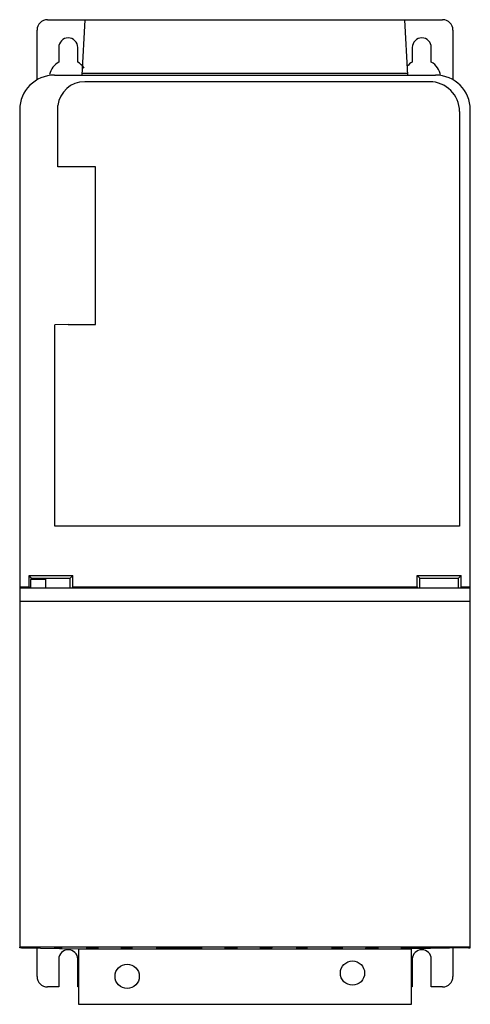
# Model space of a CAD drawing. Header units: millimetres. Extents: x 56 to 186, y 24 to 308.
import ezdxf

# ---------------------------------------------------------------- set-up
doc = ezdxf.new("R2010")
doc.units = ezdxf.units.MM
doc.header["$LTSCALE"] = 21.762285
doc.layers.get('0').update_dxf_attribs({"linetype": 'CONTINUOUS'})

msp = doc.modelspace()

# ---------------------------------------------------------------- linework, layer by layer
at = {"color": 7}
for p, q in [((64.1, 307.91), (178.1, 307.91)), ((74.15, 291.91), (74.98, 307.91)), ((168.05, 291.91), (167.21, 307.91)), ((61.1, 290.56), (61.1, 304.91)), ((181.1, 304.91), (181.1, 290.56)), ((67.35, 299.91), (67.35, 295.67)), ((72.85, 295.67), (72.85, 299.91)), ((169.35, 299.91), (169.35, 295.67)), ((174.85, 295.67), (174.85, 299.91)), ((66.1, 291.91), (176.1, 291.91)), ((74.17, 292.44), (168.02, 292.44)), ((174.36, 290.02), (74.84, 290.02)), ((56.1, 281.91), (56.1, 40.41)), ((67.11, 265.42), (67.11, 283.14)), ((182.99, 281.43), (182.99, 161.85)), ((186.1, 40.19), (186.1, 281.91)), ((78, 265.42), (67.11, 265.42)), ((78, 219.95), (78, 265.42)), ((70.1, 219.95), (66.21, 219.89)), ((66.21, 161.85), (66.21, 219.89)), ((70.1, 219.95), (78, 219.95)), ((182.99, 161.85), (66.21, 161.85)), ((58.78, 144.34), (58.78, 147.57)), ((59.54, 146.81), (58.78, 147.57)), ((58.78, 147.57), (71.41, 147.57)), ((59.26, 146.49), (63.57, 146.49)), ((59.54, 146.49), (59.54, 146.81)), ((59.54, 146.81), (70.64, 146.81)), ((63.57, 146.49), (63.57, 144.01)), ((71.41, 147.57), (70.64, 146.81)), ((70.64, 144.01), (70.64, 146.81)), ((71.41, 144.34), (71.41, 147.57)), ((170.79, 147.57), (183.42, 147.57)), ((171.55, 146.81), (170.79, 147.57)), ((170.79, 144.34), (170.79, 147.57)), ((171.55, 146.81), (182.65, 146.81)), ((171.55, 144.01), (171.55, 146.81)), ((183.42, 147.57), (182.65, 146.81)), ((182.65, 144.01), (182.65, 146.81)), ((183.42, 144.34), (183.42, 147.57)), ((56.1, 144.34), (58.78, 144.34)), ((56.1, 144.01), (186.1, 144.01)), ((58.78, 144.34), (58.89, 144.01)), ((71.41, 144.34), (71.3, 144.01)), ((71.41, 144.34), (170.79, 144.34)), ((170.79, 144.34), (170.9, 144.01)), ((183.42, 144.34), (183.31, 144.01)), ((183.42, 144.34), (186.1, 144.34)), ((56.1, 140.21), (186.1, 140.21)), ((56.09, 40.19), (56.09, 40.41)), ((56.59, 40.19), (56.09, 40.19)), ((186.1, 40.41), (56.1, 40.41)), ((56.59, 40.19), (73.1, 39.91)), ((61.1, 31.91), (61.1, 40.11)), ((66.1, 40.41), (66.1, 40.03)), ((66.1, 40.19), (68.18, 40.19)), ((68.19, 40.41), (68.18, 39.99)), ((73.1, 39.91), (169.17, 39.91)), ((73.1, 39.91), (73.1, 23.91)), ((75.34, 40.41), (75.33, 39.91)), ((75.34, 40.19), (78.63, 40.19)), ((78.63, 40.41), (78.62, 39.91)), ((85.39, 40.41), (85.38, 39.91)), ((85.39, 40.19), (88.45, 40.19)), ((88.45, 40.41), (88.44, 39.91)), ((95.6, 40.41), (95.59, 39.91)), ((95.6, 40.19), (108.51, 40.19)), ((108.51, 40.41), (108.51, 39.91)), ((115.27, 40.41), (115.27, 39.91)), ((115.27, 40.19), (118.69, 40.19)), ((118.7, 40.41), (118.69, 39.91)), ((125.46, 40.41), (125.45, 39.91)), ((125.45, 40.19), (128.78, 40.19)), ((128.79, 40.41), (128.78, 39.91)), ((135.94, 40.41), (135.93, 39.91)), ((135.93, 40.19), (138.97, 40.19)), ((138.98, 40.41), (138.97, 39.91)), ((146.13, 40.41), (146.12, 39.91)), ((146.13, 40.19), (149.15, 40.19)), ((149.15, 40.41), (149.14, 39.91)), ((155.91, 40.41), (155.9, 39.91)), ((155.91, 40.19), (159.41, 40.19)), ((159.41, 40.41), (159.4, 39.91)), ((166.17, 40.41), (166.16, 39.91)), ((166.17, 40.19), (176.1, 40.19)), ((169.1, 23.91), (169.1, 39.91)), ((185.61, 40.19), (169.17, 39.91)), ((176.1, 40.03), (176.1, 40.41)), ((181.1, 40.11), (181.1, 31.91)), ((185.61, 40.19), (186.1, 40.19)), ((67.35, 36.91), (67.35, 28.91)), ((72.85, 28.91), (72.84, 36.91)), ((169.35, 36.91), (169.35, 28.91)), ((174.85, 28.91), (174.84, 36.91)), ((67.35, 28.91), (64.1, 28.91)), ((73.1, 28.91), (72.85, 28.91)), ((169.35, 28.91), (169.1, 28.91)), ((178.1, 28.91), (174.85, 28.91)), ((73.1, 23.91), (169.1, 23.91))]:
    msp.add_line(p, q, dxfattribs=at)
for centre in [(87.1, 31.96), (152.1, 32.91)]:
    msp.add_circle(centre, 3.5, dxfattribs=at)
for centre, radius, start, end in [((64.1, 304.91), 3, 90, 180), ((178.1, 304.91), 3, 0, 90), ((70.1, 299.91), 2.75, 0, 180), ((172.1, 299.91), 2.75, 0, 180), ((70.1, 290.91), 5.5, 120, 167.4248), ((70.1, 290.91), 5.5, 33.5154, 60), ((172.1, 290.91), 5.5, 120, 139.6519), ((172.1, 290.91), 5.5, 8.98, 60), ((66.1, 281.91), 10, 90, 180), ((74.84, 282.24), 7.78, 90, 173.3377), ((174.36, 281.39), 8.63, 0.2413, 90), ((176.1, 281.91), 10, 0, 90), ((64.1, 31.91), 3, 180, 270), ((178.1, 31.91), 3, 270, 360)]:
    msp.add_arc(centre, radius, start, end, dxfattribs=at)
for centre, major_axis, ratio, start_param, end_param in [((59.26, 143.64), (0, 2.85), 0.01745, -0.000031, 1.438075), ((70.1, 36.9), (0, -2.75), 1, 1.571406, 4.711779), ((172.1, 36.9), (0, -2.75), 1, 1.571406, 4.711779)]:
    msp.add_ellipse(centre, major_axis=major_axis, ratio=ratio, start_param=start_param, end_param=end_param, dxfattribs=at)

doc.saveas('drawing.dxf')
